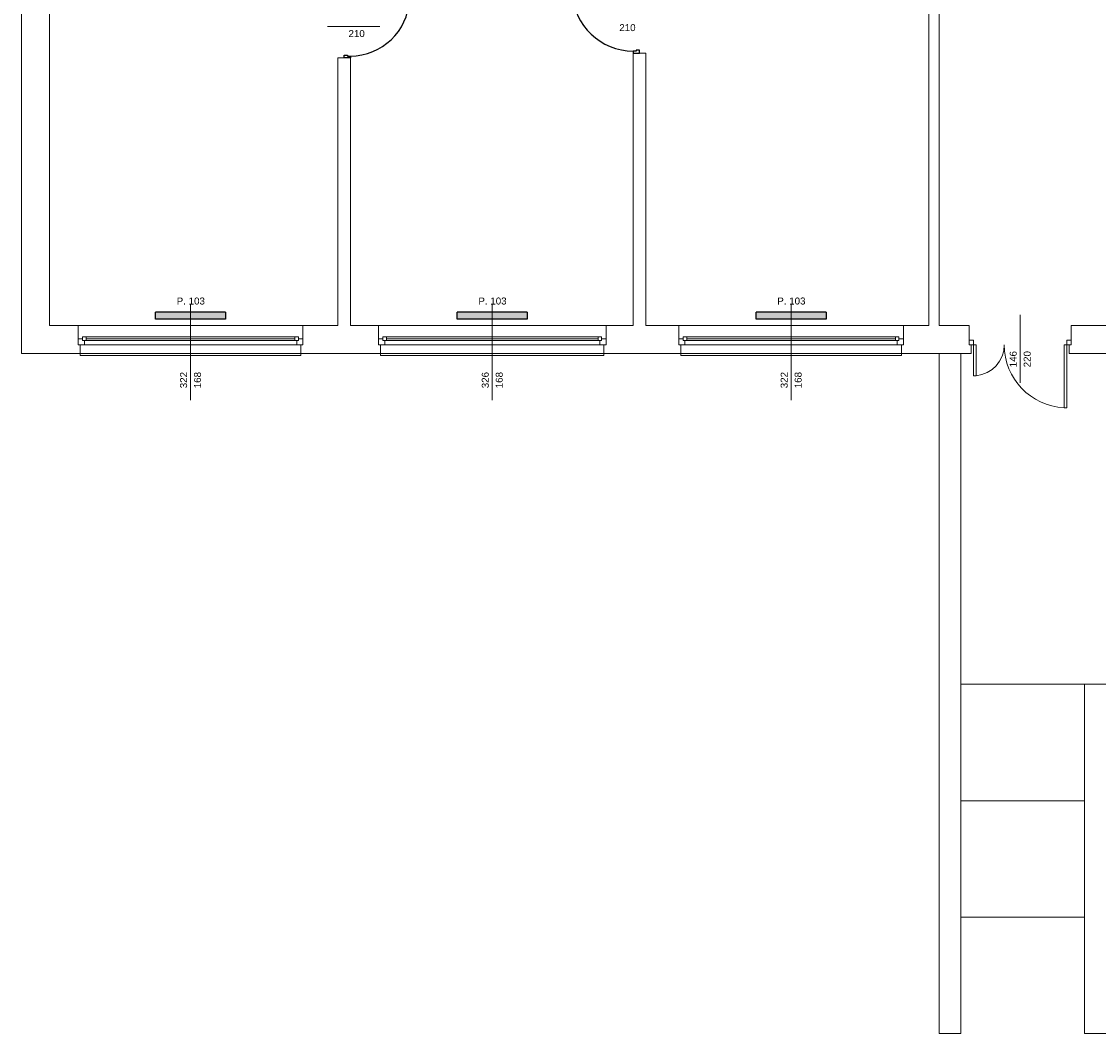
# Model space of a CAD drawing. Header units: millimetres. Extents: x 12683 to 90307, y 30842 to 62253.
# Tile 138 of 152: x 59668 to 61210, y 57255 to 58705. Entities that reach past the tile are written whole.
import ezdxf

# ---------------------------------------------------------------- set-up
doc = ezdxf.new("R2010")
doc.units = ezdxf.units.MM
doc.header["$LTSCALE"] = 0.6
doc.layers.add('zzz_podklady_drzwi', color=252, linetype='Continuous')
doc.layers.add('zzz_podklady_grzejniki_ist', color=252, linetype='Continuous')
for name, color, linetype, lineweight in [('zzz_podklady_drzwi_opisy', 252, 'Continuous', 15), ('zzz_podklady_okna_opisy', 252, 'Continuous', 15), ('zzz_podklady_sciany', 252, 'Continuous', 15)]:
    doc.layers.add(name, color=color, linetype=linetype, lineweight=lineweight)
doc.styles.add('GENERATED_STYLE_1', font='ARIAL.TTF')

msp = doc.modelspace()

# ---------------------------------------------------------------- hatches: boundary and pattern name
at = {"layer": 'zzz_podklady_grzejniki_ist'}
for points in [[(59859.5, 58288.4), (59859.5, 58278.4), (59959.5, 58278.4), (59959.5, 58288.4)], [(60291.5, 58288.4), (60291.5, 58278.4), (60391.5, 58278.4), (60391.5, 58288.4)], [(60719.5, 58288.4), (60719.5, 58278.4), (60819.5, 58278.4), (60819.5, 58288.4)]]:
    msp.add_hatch(color=256, dxfattribs=at).paths.add_polyline_path(points, flags=0)

# ---------------------------------------------------------------- linework, layer by layer
at = {"layer": 'zzz_podklady_drzwi'}
for p, q in [((60552.5, 58663.4), (60547.5, 58663.4)), ((60547.5, 58663.4), (60547.5, 58662.2)), ((60552.5, 58659.4), (60552.5, 58663.4)), ((60129.5, 58652.4), (60129.5, 58656.4)), ((60129.5, 58656.4), (60134.5, 58656.4)), ((60138.5, 58652.4), (60129.5, 58652.4)), ((60138.5, 58652.4), (60129.5, 58652.4)), ((60138.5, 58652.4), (60129.5, 58652.4)), ((60134.5, 58656.4), (60134.5, 58655.2)), ((60134.5, 58655.2), (60138.5, 58655.2)), ((60138.5, 58655.2), (60138.5, 58652.4)), ((60547.5, 58662.2), (60543.5, 58662.2)), ((60543.5, 58662.2), (60543.5, 58659.4)), ((60543.5, 58659.4), (60552.5, 58659.4)), ((60543.5, 58659.4), (60552.5, 58659.4)), ((60543.5, 58659.4), (60552.5, 58659.4))]:
    msp.add_line(p, q, dxfattribs=at)
for centre, radius, start, end in [((60543.5, 58749.6), 87.4, 182.6231, 270), ((60138.5, 58739.6), 84.4, 270, 357.2835)]:
    msp.add_arc(centre, radius, start, end, dxfattribs=at)
at = {"layer": 'zzz_podklady_drzwi_opisy'}
msp.add_line((60180.6, 58697.4), (60105.5, 58697.4), dxfattribs=at)
at = {"layer": 'zzz_podklady_grzejniki_ist'}
for p, q in [((59859.5, 58278.4), (59859.5, 58288.4)), ((59959.5, 58288.4), (59859.5, 58288.4)), ((59959.5, 58278.4), (59859.5, 58278.4)), ((59959.5, 58288.4), (59959.5, 58278.4)), ((60291.5, 58278.4), (60291.5, 58288.4)), ((60391.5, 58288.4), (60291.5, 58288.4)), ((60391.5, 58278.4), (60291.5, 58278.4)), ((60391.5, 58288.4), (60391.5, 58278.4)), ((60719.5, 58278.4), (60719.5, 58288.4)), ((60819.5, 58288.4), (60719.5, 58288.4)), ((60819.5, 58278.4), (60719.5, 58278.4)), ((60819.5, 58288.4), (60819.5, 58278.4))]:
    msp.add_line(p, q, dxfattribs=at)
at = {"layer": 'zzz_podklady_okna_opisy'}
msp.add_line((61097.5, 58187.3), (61097.5, 58284.4), dxfattribs=at)
at = {"layer": 'zzz_podklady_sciany'}
for p, q in [((59667.5, 58914.4), (59667.5, 58229.4)), ((60981.5, 58269.4), (60981.5, 58862.4)), ((59707.5, 58269.4), (59707.5, 58832.4)), ((60966.5, 58832.4), (60966.5, 58269.4)), ((60138.5, 58652.4), (60120.5, 58652.4)), ((60120.5, 58652.4), (60120.5, 58269.4)), ((60138.5, 58269.4), (60138.5, 58652.4)), ((60543.5, 58659.4), (60561.5, 58659.4)), ((60543.5, 58659.4), (60543.5, 58269.4)), ((60561.5, 58269.4), (60561.5, 58659.4)), ((59748.5, 58269.4), (59707.5, 58269.4)), ((59748.5, 58250.4), (59748.5, 58269.4)), ((59748.5, 58269.4), (60070.5, 58269.4)), ((59748.5, 58269.4), (60070.5, 58269.4)), ((60070.5, 58250.4), (60070.5, 58269.4)), ((60120.5, 58269.4), (60070.5, 58269.4)), ((60178.5, 58269.4), (60138.5, 58269.4)), ((60178.5, 58250.4), (60178.5, 58269.4)), ((60504.5, 58269.4), (60178.5, 58269.4)), ((60504.5, 58269.4), (60178.5, 58269.4)), ((60504.5, 58250.4), (60504.5, 58269.4)), ((60543.5, 58269.4), (60504.5, 58269.4)), ((60608.5, 58269.4), (60561.5, 58269.4)), ((60608.5, 58250.4), (60608.5, 58269.4)), ((60930.5, 58269.4), (60608.5, 58269.4)), ((60930.5, 58269.4), (60608.5, 58269.4)), ((60930.5, 58250.4), (60930.5, 58269.4)), ((60966.5, 58269.4), (60930.5, 58269.4)), ((61024.5, 58269.4), (60981.5, 58269.4)), ((61024.5, 58248.4), (61024.5, 58269.4)), ((61170.5, 58248.4), (61170.5, 58269.4)), ((61274.5, 58269.4), (61170.5, 58269.4)), ((59748.5, 58241.4), (59748.5, 58250.4)), ((59748.5, 58241.4), (59748.5, 58250.4)), ((59748.5, 58241.4), (59748.5, 58250.4)), ((60070.5, 58241.4), (60070.5, 58250.4)), ((60070.5, 58250.4), (60070.5, 58241.4)), ((60070.5, 58241.4), (60070.5, 58250.4)), ((60178.5, 58241.4), (60178.5, 58250.4)), ((60178.5, 58250.4), (60178.5, 58241.4)), ((60178.5, 58241.4), (60178.5, 58250.4)), ((60504.5, 58241.4), (60504.5, 58250.4)), ((60504.5, 58241.4), (60504.5, 58250.4)), ((60504.5, 58241.4), (60504.5, 58250.4)), ((60608.5, 58241.4), (60608.5, 58250.4)), ((60608.5, 58250.4), (60608.5, 58241.4)), ((60608.5, 58241.4), (60608.5, 58250.4)), ((60930.5, 58241.4), (60930.5, 58250.4)), ((60930.5, 58241.4), (60930.5, 58250.4)), ((60930.5, 58241.4), (60930.5, 58250.4)), ((61024.5, 58241.4), (61024.5, 58248.4)), ((61024.5, 58248.4), (61030.5, 58248.4)), ((61024.5, 58241.4), (61024.5, 58248.4)), ((61024.5, 58241.4), (61024.5, 58248.4)), ((61030.5, 58248.4), (61030.5, 58241.4)), ((61164.5, 58241.4), (61164.5, 58248.4)), ((61164.5, 58248.4), (61170.5, 58248.4)), ((61170.5, 58241.4), (61170.5, 58248.4)), ((61170.5, 58248.4), (61170.5, 58241.4)), ((61170.5, 58241.4), (61170.5, 58248.4)), ((59751.5, 58241.4), (59748.5, 58241.4)), ((59751.5, 58229.4), (59751.5, 58241.4)), ((60067.5, 58229.4), (60067.5, 58241.4)), ((60067.5, 58241.4), (60070.5, 58241.4)), ((60181.5, 58241.4), (60178.5, 58241.4)), ((60181.5, 58229.4), (60181.5, 58241.4)), ((60501.5, 58229.4), (60501.5, 58241.4)), ((60501.5, 58241.4), (60504.5, 58241.4)), ((60611.5, 58241.4), (60608.5, 58241.4)), ((60611.5, 58229.4), (60611.5, 58241.4)), ((60927.5, 58229.4), (60927.5, 58241.4)), ((60927.5, 58241.4), (60930.5, 58241.4)), ((61027.5, 58241.4), (61024.5, 58241.4)), ((61030.5, 58241.4), (61024.5, 58241.4)), ((61027.5, 58241.4), (61024.5, 58241.4)), ((61027.5, 58229.4), (61027.5, 58241.4)), ((61030.5, 58241.4), (61030.5, 58197.2)), ((61034.5, 58241.4), (61030.5, 58241.4)), ((61034.5, 58197.2), (61034.5, 58241.4)), ((61160.5, 58151.6), (61160.5, 58241.4)), ((61160.5, 58241.4), (61164.5, 58241.4)), ((61164.5, 58241.4), (61164.5, 58151.6)), ((61170.5, 58241.4), (61164.5, 58241.4)), ((61167.5, 58229.4), (61167.5, 58241.4)), ((61167.5, 58241.4), (61170.5, 58241.4)), ((61167.5, 58241.4), (61170.5, 58241.4)), ((59667.5, 58229.4), (59751.5, 58229.4)), ((59751.5, 58229.4), (60067.5, 58229.4)), ((59751.5, 58229.4), (59751.5, 58226.4)), ((59751.5, 58226.4), (60067.5, 58226.4)), ((60067.5, 58229.4), (60181.5, 58229.4)), ((60067.5, 58226.4), (60067.5, 58229.4)), ((60501.5, 58229.4), (60181.5, 58229.4)), ((60181.5, 58226.4), (60181.5, 58229.4)), ((60501.5, 58226.4), (60181.5, 58226.4)), ((60501.5, 58229.4), (60611.5, 58229.4)), ((60501.5, 58229.4), (60501.5, 58226.4)), ((60927.5, 58229.4), (60611.5, 58229.4)), ((60611.5, 58226.4), (60611.5, 58229.4)), ((60927.5, 58226.4), (60611.5, 58226.4)), ((60927.5, 58229.4), (61027.5, 58229.4)), ((60927.5, 58229.4), (60927.5, 58226.4)), ((60981.5, 57255.4), (60981.5, 58229.4)), ((61012.7, 58229.4), (61012.7, 57255.4)), ((61167.5, 58229.4), (61299.5, 58229.4)), ((61030.5, 58197.2), (61034.5, 58197.2)), ((61164.5, 58151.6), (61160.5, 58151.6)), ((61012.7, 57755.4), (61299.5, 57755.4)), ((61189.5, 57255.4), (61189.5, 57755.4)), ((61189.5, 57588.7), (61012.7, 57588.7)), ((61189.5, 57422.1), (61012.7, 57422.1)), ((61012.7, 57255.4), (60981.5, 57255.4)), ((61189.5, 57255.4), (61299.5, 57255.4))]:
    msp.add_line(p, q, dxfattribs=at)
for centre, radius, start, end in [((61030.5, 58241.4), 44.2, 275.1687, 0), ((61164.5, 58241.4), 89.8, 180, 267.449)]:
    msp.add_arc(centre, radius, start, end, dxfattribs=at)

# ---------------------------------------------------------------- texts
at = {"layer": 'zzz_podklady_drzwi_opisy', "char_height": 10, "attachment_point": 7, "style": 'GENERATED_STYLE_1'}
for insert in [(60135.7, 58682.2), (60523.5, 58690.7)]:
    msp.add_mtext('{210}', dxfattribs=dict(at, insert=insert))
at = {"layer": 'zzz_podklady_okna_opisy', "char_height": 10, "attachment_point": 7, "style": 'GENERATED_STYLE_1'}
for insert in [(59889.7, 58299.2), (60321.7, 58299.2), (60749.7, 58299.2)]:
    msp.add_mtext('{P. 103}', dxfattribs=dict(at, insert=insert))
at = {"layer": 'zzz_podklady_okna_opisy', "char_height": 10, "attachment_point": 7, "rotation": 90, "style": 'GENERATED_STYLE_1'}
for s, insert in [('{146}', (61092.7, 58209.4)), ('{220}', (61112.7, 58209.4)), ('{322}', (59904.7, 58179.4)), ('{168}', (59924.7, 58179.4)), ('{326}', (60336.7, 58179.4)), ('{168}', (60356.7, 58179.4)), ('{322}', (60764.7, 58179.4)), ('{168}', (60784.7, 58179.4))]:
    msp.add_mtext(s, dxfattribs=dict(at, insert=insert))

# ---------------------------------------------------------------- next in the draw order: wipeouts: each hides what was drawn before it
at = {"ltscale": 12072.504138}
for points in [[(60059, 58252.9), (60059, 58247.9), (60061.5, 58247.9), (60061.5, 58241.4), (59757.5, 58241.4), (59757.5, 58247.9), (59760, 58247.9), (59760, 58252.9)], [(60620, 58252.9), (60620, 58247.9), (60617.5, 58247.9), (60617.5, 58241.4), (60921.5, 58241.4), (60921.5, 58247.9), (60919, 58247.9), (60919, 58252.9)]]:
    msp.add_wipeout(points, dxfattribs=at).dxf.layer = 'zzz_podklady_sciany'
at = {"ltscale": 12232.313643}
msp.add_wipeout([(60190, 58252.9), (60190, 58247.9), (60187.5, 58247.9), (60187.5, 58241.4), (60495.5, 58241.4), (60495.5, 58247.9), (60493, 58247.9), (60493, 58252.9)], dxfattribs=at).dxf.layer = 'zzz_podklady_sciany'

# ---------------------------------------------------------------- next in the draw order: linework, layer by layer
at = {"layer": 'zzz_podklady_okna_opisy'}
for p, q in [((59909.5, 58162.3), (59909.5, 58299.4)), ((60341.5, 58162.3), (60341.5, 58299.4)), ((60769.5, 58162.3), (60769.5, 58299.4))]:
    msp.add_line(p, q, dxfattribs=at)
at = {"layer": 'zzz_podklady_sciany'}
for p, q in [((59748.5, 58250.4), (59755, 58250.4)), ((59755, 58252.9), (59760, 58252.9)), ((59755, 58247.9), (59755, 58252.9)), ((59755, 58250.4), (59755, 58247.9)), ((59755, 58247.9), (59757.5, 58247.9)), ((59760, 58247.9), (59755, 58247.9)), ((59757.5, 58247.9), (59757.5, 58241.4)), ((59760, 58252.9), (60059, 58252.9)), ((59760, 58252.9), (60059, 58252.9)), ((59760, 58252.9), (59760, 58247.9)), ((59760, 58250.4), (60059, 58250.4)), ((59760, 58247.9), (60059, 58247.9)), ((60059, 58247.9), (60059, 58252.9)), ((60059, 58252.9), (60064, 58252.9)), ((60064, 58247.9), (60059, 58247.9)), ((60061.5, 58241.4), (60061.5, 58247.9)), ((60061.5, 58247.9), (60064, 58247.9)), ((60064, 58252.9), (60064, 58247.9)), ((60064, 58247.9), (60064, 58250.4)), ((60064, 58250.4), (60070.5, 58250.4)), ((60185, 58250.4), (60178.5, 58250.4)), ((60190, 58252.9), (60185, 58252.9)), ((60185, 58252.9), (60185, 58247.9)), ((60185, 58247.9), (60185, 58250.4)), ((60187.5, 58247.9), (60185, 58247.9)), ((60185, 58247.9), (60190, 58247.9)), ((60187.5, 58241.4), (60187.5, 58247.9)), ((60493, 58252.9), (60190, 58252.9)), ((60493, 58252.9), (60190, 58252.9)), ((60190, 58247.9), (60190, 58252.9)), ((60493, 58250.4), (60190, 58250.4)), ((60493, 58247.9), (60190, 58247.9)), ((60498, 58252.9), (60493, 58252.9)), ((60493, 58252.9), (60493, 58247.9)), ((60493, 58247.9), (60498, 58247.9)), ((60498, 58247.9), (60495.5, 58247.9)), ((60495.5, 58247.9), (60495.5, 58241.4)), ((60498, 58247.9), (60498, 58252.9)), ((60504.5, 58250.4), (60498, 58250.4)), ((60498, 58250.4), (60498, 58247.9)), ((60615, 58250.4), (60608.5, 58250.4)), ((60620, 58252.9), (60615, 58252.9)), ((60615, 58252.9), (60615, 58247.9)), ((60615, 58247.9), (60615, 58250.4)), ((60617.5, 58247.9), (60615, 58247.9)), ((60615, 58247.9), (60620, 58247.9)), ((60617.5, 58241.4), (60617.5, 58247.9)), ((60919, 58252.9), (60620, 58252.9)), ((60919, 58252.9), (60620, 58252.9)), ((60620, 58247.9), (60620, 58252.9)), ((60919, 58250.4), (60620, 58250.4)), ((60919, 58247.9), (60620, 58247.9)), ((60924, 58252.9), (60919, 58252.9)), ((60919, 58252.9), (60919, 58247.9)), ((60919, 58247.9), (60924, 58247.9)), ((60924, 58247.9), (60921.5, 58247.9)), ((60921.5, 58247.9), (60921.5, 58241.4)), ((60924, 58247.9), (60924, 58252.9)), ((60930.5, 58250.4), (60924, 58250.4)), ((60924, 58250.4), (60924, 58247.9)), ((59757.5, 58241.4), (59748.5, 58241.4)), ((59751.5, 58241.4), (59748.5, 58241.4)), ((60061.5, 58241.4), (59757.5, 58241.4)), ((60070.5, 58241.4), (60061.5, 58241.4)), ((60067.5, 58241.4), (60070.5, 58241.4)), ((60178.5, 58241.4), (60187.5, 58241.4)), ((60181.5, 58241.4), (60178.5, 58241.4)), ((60187.5, 58241.4), (60495.5, 58241.4)), ((60495.5, 58241.4), (60504.5, 58241.4)), ((60501.5, 58241.4), (60504.5, 58241.4)), ((60608.5, 58241.4), (60617.5, 58241.4)), ((60611.5, 58241.4), (60608.5, 58241.4)), ((60617.5, 58241.4), (60921.5, 58241.4)), ((60921.5, 58241.4), (60930.5, 58241.4)), ((60927.5, 58241.4), (60930.5, 58241.4))]:
    msp.add_line(p, q, dxfattribs=at)

doc.saveas('drawing.dxf')
